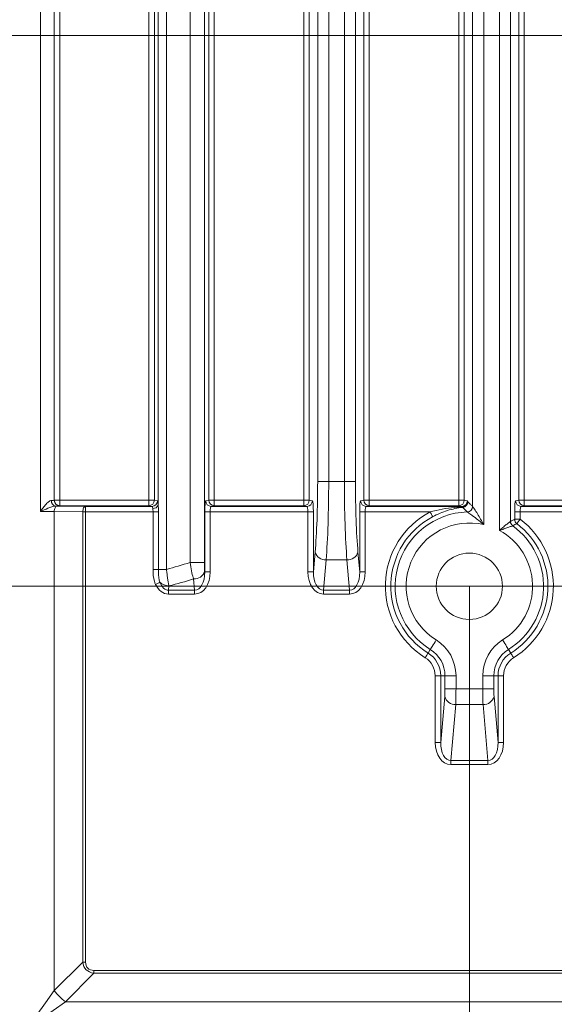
# Model space of a CAD drawing. Header units: millimetres. Extents: x 0 to 594, y 0 to 420.
# Tile 31 of 70: x 350 to 375, y 202 to 246. Entities that reach past the tile are written whole.
import ezdxf

# ---------------------------------------------------------------- set-up
doc = ezdxf.new("R2010")
doc.units = ezdxf.units.MM
doc.styles.add('SLDTEXTSTYLE1', font='TXT', dxfattribs={"width": 0.605})
doc.dimstyles.new('SLDDIMSTYLE2', dxfattribs={"dimtxt": 2.568319, "dimasz": 3.3, "dimexe": 0, "dimexo": 0.0625, "dimgap": 0.64208, "dimtad": 1, "dimdec": 3, "dimlfac": 2, "dimrnd": 1e-09, "dimzin": 12, "dimdsep": 46, "dimtxsty": 'SLDTEXTSTYLE1', "dimsah": 1, "dimcen": 0.09, "dimadec": 0, "dimazin": 3, "dimtfac": 1, "dimtdec": 1, "dimtofl": 0, "dimtmove": 0, "dimatfit": 3, "dimfxl": 1, "dimfrac": 2, "dimtolj": 1, "dimtzin": 12, "dimarcsym": 0})
doc.dimstyles.new('SLDDIMSTYLE3', dxfattribs={"dimtxt": 2.568319, "dimasz": 3.3, "dimexe": 0, "dimexo": 0.0625, "dimgap": 0.64208, "dimtad": 1, "dimdec": 3, "dimlfac": 2, "dimrnd": 1e-09, "dimzin": 12, "dimdsep": 46, "dimtxsty": 'SLDTEXTSTYLE1', "dimsah": 1, "dimcen": 0.09, "dimadec": 0, "dimazin": 3, "dimtfac": 1, "dimtdec": 1, "dimtmove": 0, "dimatfit": 0, "dimfxl": 1, "dimfrac": 2, "dimtolj": 1, "dimtzin": 12, "dimarcsym": 0})
doc.dimstyles.new('SLDDIMSTYLE4', dxfattribs={"dimtxt": 2.568319, "dimasz": 3.3, "dimexe": 0, "dimexo": 0.0625, "dimgap": 0.64208, "dimtad": 1, "dimdec": 0, "dimlfac": 2, "dimrnd": 1e-09, "dimzin": 12, "dimdsep": 46, "dimtxsty": 'SLDTEXTSTYLE1', "dimsah": 1, "dimcen": 0.09, "dimadec": 0, "dimazin": 3, "dimtfac": 1, "dimtdec": 1, "dimtofl": 0, "dimtmove": 0, "dimatfit": 3, "dimfxl": 1, "dimfrac": 2, "dimtolj": 1, "dimtzin": 12, "dimarcsym": 0})
doc.dimstyles.new('SLDDIMSTYLE5', dxfattribs={"dimtxt": 2.568319, "dimasz": 3.3, "dimexe": 0, "dimexo": 0.0625, "dimgap": 0.64208, "dimtad": 1, "dimdec": 3, "dimlfac": 2, "dimrnd": 1e-09, "dimzin": 12, "dimdsep": 46, "dimtxsty": 'SLDTEXTSTYLE1', "dimsah": 1, "dimcen": 0.09, "dimadec": 0, "dimazin": 3, "dimtfac": 1, "dimtdec": 1, "dimtofl": 0, "dimtmove": 0, "dimatfit": 3, "dimfxl": 1, "dimfrac": 2, "dimtolj": 1, "dimtzin": 12, "dimarcsym": 0})
doc.dimstyles.new('SLDDIMSTYLE6', dxfattribs={"dimtxt": 2.568319, "dimasz": 3.3, "dimexe": 0, "dimexo": 0.0625, "dimgap": 0.64208, "dimtad": 1, "dimdec": 0, "dimlfac": 2, "dimrnd": 1e-09, "dimzin": 12, "dimdsep": 46, "dimtxsty": 'SLDTEXTSTYLE1', "dimsah": 1, "dimcen": 0.09, "dimadec": 0, "dimazin": 3, "dimtfac": 1, "dimtdec": 1, "dimtofl": 0, "dimtmove": 0, "dimatfit": 3, "dimfxl": 1, "dimfrac": 2, "dimtolj": 1, "dimtzin": 12, "dimarcsym": 0})

# ---------------------------------------------------------------- blocks, each defined once
blk = doc.blocks.new('*D13')
at = {"color": 7, "linetype": 'Continuous', "lineweight": 0}
for p, q in [((356.066, 264.449), (238.349, 264.449)), ((239.349, 264.449), (239.349, 139.275)), ((234.816, 206.027), (234.816, 206.615)), ((234.816, 206.615), (238.761, 206.615)), ((238.761, 206.615), (238.761, 206.027)), ((234.816, 197.697), (234.816, 197.109)), ((238.761, 197.109), (238.761, 197.697)), ((234.816, 197.109), (238.761, 197.109)), ((290.17, 139.275), (238.349, 139.275))]:
    blk.add_line(p, q, dxfattribs=at)
for points in [[(239.349, 264.449), (238.849, 261.149), (239.849, 261.149)], [(239.349, 139.275), (239.849, 142.575), (238.849, 142.575)]]:
    blk.add_solid(points, dxfattribs=at)
at = {"color": 7, "linetype": 'Continuous', "lineweight": 0, "char_height": 2.6458, "attachment_point": 1, "rotation": 90, "style": 'SLDTEXTSTYLE1'}
for s, insert in [('252,5', (230.818, 196.276, 0.05)), ('9,94', (235.35, 198.432, 0.05))]:
    blk.add_mtext(s, dxfattribs=dict(at, insert=insert))
blk = doc.blocks.new('*D14')
at = {"color": 7, "linetype": 'Continuous', "lineweight": 0}
for p, q in [((441.841, 271.949), (441.841, 278.349)), ((441.841, 264.449), (441.841, 271.949)), ((359.347, 264.449), (442.841, 264.449)), ((441.841, 264.449), (441.841, 236.713)), ((437.309, 245.092), (437.309, 245.68)), ((437.309, 245.68), (441.254, 245.68)), ((441.254, 245.68), (441.254, 245.092)), ((437.309, 238.722), (437.309, 238.134)), ((441.254, 238.134), (441.254, 238.722)), ((437.309, 238.134), (441.254, 238.134))]:
    blk.add_line(p, q, dxfattribs=at)
for points in [[(441.841, 271.949), (442.341, 275.249), (441.341, 275.249)], [(441.841, 264.449), (441.341, 261.149), (442.341, 261.149)]]:
    blk.add_solid(points, dxfattribs=at)
at = {"color": 7, "linetype": 'Continuous', "lineweight": 0, "char_height": 2.6458, "attachment_point": 1, "rotation": 90, "style": 'SLDTEXTSTYLE1'}
for s, insert in [('min.', (437.843, 247.113, 0.05)), ('min.', (433.311, 246.035, 0.05)), ('0,6', (437.843, 239.457, 0.05)), ('15', (433.311, 238.771, 0.05))]:
    blk.add_mtext(s, dxfattribs=dict(at, insert=insert))
blk = doc.blocks.new('*D15')
at = {"color": 7, "linetype": 'Continuous', "lineweight": 0}
for p, q in [((346.45, 291.591), (345.862, 291.591)), ((345.862, 291.591), (345.862, 287.647)), ((354.78, 291.591), (355.368, 291.591)), ((355.368, 291.591), (355.368, 287.647)), ((271.889, 206.062), (271.889, 288.059)), ((429.341, 208.541), (429.341, 288.059)), ((345.862, 287.647), (346.45, 287.647)), ((355.368, 287.647), (354.78, 287.647)), ((271.889, 287.059), (429.341, 287.059))]:
    blk.add_line(p, q, dxfattribs=at)
for points in [[(271.889, 287.059), (275.189, 286.559), (275.189, 287.559)], [(429.341, 287.059), (426.041, 287.559), (426.041, 286.559)]]:
    blk.add_solid(points, dxfattribs=at)
at = {"color": 7, "linetype": 'Continuous', "lineweight": 0, "char_height": 2.6458, "attachment_point": 1, "rotation": 0, "style": 'SLDTEXTSTYLE1'}
for s, insert in [('315', (346.499, 295.59, 0.05)), ('12,4', (347.185, 291.057, 0.05))]:
    blk.add_mtext(s, dxfattribs=dict(at, insert=insert))
blk = doc.blocks.new('*D16')
at = {"color": 7, "linetype": 'Continuous', "lineweight": 0}
for p, q in [((286.937, 245.752), (286.937, 108.735)), ((414.293, 245.752), (414.293, 108.735)), ((347.92, 114.267), (347.332, 114.267)), ((347.332, 114.267), (347.332, 110.323)), ((353.31, 114.267), (353.898, 114.267)), ((353.898, 114.267), (353.898, 110.323)), ((347.332, 110.323), (347.92, 110.323)), ((353.898, 110.323), (353.31, 110.323)), ((286.937, 109.735), (414.293, 109.735))]:
    blk.add_line(p, q, dxfattribs=at)
for points in [[(286.937, 109.735), (290.237, 109.235), (290.237, 110.235)], [(414.293, 109.735), (410.993, 110.235), (410.993, 109.235)]]:
    blk.add_solid(points, dxfattribs=at)
at = {"color": 7, "linetype": 'Continuous', "lineweight": 0, "char_height": 2.6458, "attachment_point": 1, "rotation": 0, "style": 'SLDTEXTSTYLE1'}
for s, insert in [('254', (346.499, 118.266, -137.801)), ('10', (348.655, 113.733, -137.801))]:
    blk.add_mtext(s, dxfattribs=dict(at, insert=insert))
blk = doc.blocks.new('*D17')
at = {"color": 7, "linetype": 'Continuous', "lineweight": 0}
for p, q in [((414.293, 245.752), (258.389, 245.752)), ((259.389, 143.848), (259.389, 245.752)), ((254.856, 196.515), (254.856, 197.103)), ((254.856, 197.103), (258.801, 197.103)), ((258.801, 197.103), (258.801, 196.515)), ((254.856, 193.085), (254.856, 192.497)), ((258.801, 192.497), (258.801, 193.085)), ((254.856, 192.497), (258.801, 192.497)), ((414.293, 143.848), (258.389, 143.848))]:
    blk.add_line(p, q, dxfattribs=at)
for points in [[(259.389, 245.752), (258.889, 242.452), (259.889, 242.452)], [(259.389, 143.848), (259.889, 147.148), (258.889, 147.148)]]:
    blk.add_solid(points, dxfattribs=at)
at = {"color": 7, "linetype": 'Continuous', "lineweight": 0, "attachment_point": 1, "rotation": 90, "style": 'SLDTEXTSTYLE1'}
for s, insert, char_height in [('203', (250.858, 190.684, -137.801), 2.6458), ('8', (255.39, 193.82, -137.801), 2.646)]:
    blk.add_mtext(s, dxfattribs=dict(at, insert=insert, char_height=char_height))
blk = doc.blocks.new('*D18')
at = {"color": 7, "linetype": 'Continuous', "lineweight": 0}
for p, q in [((330.555, 220.828), (442.841, 220.828)), ((441.841, 220.828), (441.841, 180.708)), ((437.309, 203.953), (437.309, 204.541)), ((437.309, 204.541), (441.254, 204.541)), ((441.254, 204.541), (441.254, 203.953)), ((437.309, 197.583), (437.309, 196.995)), ((441.254, 196.995), (441.254, 197.583)), ((437.309, 196.995), (441.254, 196.995)), ((330.555, 180.708), (442.841, 180.708))]:
    blk.add_line(p, q, dxfattribs=at)
for points in [[(441.841, 220.828), (441.341, 217.528), (442.341, 217.528)], [(441.841, 180.708), (442.341, 184.008), (441.341, 184.008)]]:
    blk.add_solid(points, dxfattribs=at)
at = {"color": 7, "linetype": 'Continuous', "lineweight": 0, "char_height": 2.6458, "attachment_point": 1, "rotation": 90, "style": 'SLDTEXTSTYLE1'}
for s, insert in [('3,2', (437.843, 198.318, -137.801)), ('80', (433.311, 197.632, -137.801))]:
    blk.add_mtext(s, dxfattribs=dict(at, insert=insert))
blk = doc.blocks.new('*D19')
at = {"color": 7, "linetype": 'Continuous', "lineweight": 0}
for p, q in [((330.555, 220.828), (330.555, 124.868)), ((370.675, 220.828), (370.675, 124.868)), ((347.43, 130.4), (346.842, 130.4)), ((346.842, 130.4), (346.842, 126.456)), ((353.8, 130.4), (354.388, 130.4)), ((354.388, 130.4), (354.388, 126.456)), ((346.842, 126.456), (347.43, 126.456)), ((354.388, 126.456), (353.8, 126.456)), ((330.555, 125.868), (370.675, 125.868))]:
    blk.add_line(p, q, dxfattribs=at)
for points in [[(330.555, 125.868), (333.855, 125.368), (333.855, 126.368)], [(370.675, 125.868), (367.375, 126.368), (367.375, 125.368)]]:
    blk.add_solid(points, dxfattribs=at)
at = {"color": 7, "linetype": 'Continuous', "lineweight": 0, "char_height": 2.6458, "attachment_point": 1, "rotation": 0, "style": 'SLDTEXTSTYLE1'}
for s, insert in [('80', (347.479, 134.398, -137.801)), ('3,2', (348.165, 129.866, -137.801))]:
    blk.add_mtext(s, dxfattribs=dict(at, insert=insert))

msp = doc.modelspace()

# ---------------------------------------------------------------- linework, layer by layer
at = {"color": 8, "linetype": 'Continuous', "lineweight": 0}
for p, q in [((351.24185, 224.21022), (351.24183, 251.14632)), ((356.94998, 251.16094), (356.95, 221.58781)), ((352.11946, 250.6347), (352.11947, 224.72185)), ((356.15245, 224.72185), (356.15244, 250.6347)), ((356.40224, 250.6347), (356.40225, 224.72185)), ((356.5771, 224.50282), (356.57709, 250.85373)), ((358.01995, 221.9049), (358.01993, 250.84386)), ((358.66762, 250.84386), (358.66764, 221.9049)), ((358.8697, 224.72186), (358.86968, 250.6347)), ((359.11948, 250.6347), (359.11949, 224.72186)), ((363.17345, 224.72186), (363.17344, 250.63471)), ((363.42324, 250.6347), (363.42325, 224.72186)), ((365.8907, 224.72186), (365.89068, 250.6347)), ((366.14048, 250.63471), (366.14049, 224.72186)), ((370.19445, 224.72186), (370.19444, 250.63471)), ((370.44424, 250.63471), (370.44425, 224.72186)), ((372.9117, 224.72186), (372.91168, 250.63471)), ((373.16148, 250.63471), (373.16149, 224.72186)), ((363.80193, 225.56311), (363.80192, 247.18565)), ((364.30151, 247.18565), (364.30152, 225.56311)), ((365.01243, 225.56311), (365.01242, 247.18565)), ((365.51201, 247.18565), (365.51202, 225.56311)), ((370.82293, 224.43879), (370.82292, 247.18566)), ((371.32251, 247.18565), (371.32252, 223.61665)), ((372.03343, 223.34803), (372.03342, 247.18565)), ((364.30152, 225.56311), (365.01243, 225.56311)), ((352.11947, 224.72185), (356.15245, 224.72185)), ((356.40225, 224.72185), (356.54342, 224.69369)), ((358.72853, 224.69369), (358.8697, 224.72186)), ((359.11949, 224.72186), (363.17345, 224.72186)), ((363.42325, 224.72186), (363.56442, 224.69369)), ((365.74953, 224.69369), (365.8907, 224.72186)), ((366.14049, 224.72186), (370.19445, 224.72186)), ((370.44425, 224.72186), (370.58542, 224.6937)), ((372.77053, 224.6937), (372.9117, 224.72186)), ((373.16149, 224.72186), (377.21545, 224.72186)), ((353.16266, 224.19226), (351.86873, 224.2053)), ((351.86873, 224.2053), (351.86874, 202.52312)), ((351.9941, 224.45601), (353.28803, 224.44298)), ((352.11947, 224.47114), (352.11947, 224.46533)), ((356.15245, 224.47114), (352.11947, 224.47114)), ((353.16267, 203.81706), (353.16266, 224.19226)), ((353.28803, 224.44298), (356.29362, 224.44298)), ((356.34468, 224.19226), (353.28803, 224.19226)), ((353.28803, 224.19226), (353.28804, 203.81706)), ((356.29362, 224.44298), (356.15245, 224.47114)), ((356.34468, 221.58781), (356.34468, 224.19226)), ((356.58868, 224.19226), (356.58868, 221.58781)), ((358.68542, 221.47154), (358.68542, 224.19227)), ((358.93522, 224.19227), (358.93522, 221.47154)), ((363.35773, 224.19227), (358.93522, 224.19227)), ((359.11949, 224.47114), (358.97833, 224.44298)), ((358.97833, 224.44298), (363.31462, 224.44298)), ((363.17345, 224.47115), (359.11949, 224.47114)), ((363.31462, 224.44298), (363.17345, 224.47115)), ((363.35773, 221.47155), (363.35773, 224.19227)), ((363.60753, 224.19227), (363.60753, 221.47155)), ((365.70642, 221.47155), (365.70642, 224.19227)), ((365.95622, 224.19227), (365.95622, 221.47155)), ((368.89391, 224.19227), (365.95622, 224.19227)), ((366.14049, 224.47115), (365.99933, 224.44298)), ((370.19445, 224.47115), (366.14049, 224.47115)), ((370.33562, 224.44299), (370.19445, 224.47115)), ((372.72742, 223.85955), (372.72742, 224.19228)), ((377.39973, 224.19228), (372.97722, 224.19227)), ((372.97722, 224.19227), (372.97722, 223.85955)), ((373.16149, 224.47115), (373.02033, 224.44299)), ((373.02033, 224.44299), (377.35662, 224.44299)), ((377.21545, 224.47115), (373.16149, 224.47115)), ((363.60753, 221.47155), (363.68627, 222.37159)), ((364.18586, 222.01697), (364.06632, 220.65057)), ((365.12809, 222.01697), (364.18586, 222.01697)), ((365.24763, 220.65057), (365.12809, 222.01697)), ((365.62768, 222.37159), (365.70642, 221.47155)), ((358.68211, 221.50937), (358.68542, 221.47154)), ((358.22663, 220.65057), (358.18252, 221.15476)), ((357.06208, 220.84211), (357.04532, 220.65057)), ((357.04532, 220.65057), (358.22663, 220.65057)), ((364.06632, 220.65057), (365.24763, 220.65057)), ((358.22663, 220.47326), (357.04532, 220.47326)), ((365.24763, 220.47327), (364.06632, 220.47327)), ((368.8029, 217.80345), (368.90522, 217.96875)), ((372.44474, 217.96875), (372.54706, 217.80345)), ((369.12499, 213.75798), (369.12499, 216.77689)), ((369.56918, 216.77689), (369.37478, 216.77689)), ((369.37478, 216.77689), (369.37478, 213.75798)), ((369.56918, 216.18772), (369.56918, 216.77689)), ((370.06877, 216.77689), (370.06878, 216.18772)), ((371.28118, 216.18772), (371.28118, 216.7769)), ((371.97518, 216.7769), (371.78077, 216.77689)), ((371.78077, 216.77689), (371.78078, 216.18772)), ((371.97518, 213.75798), (371.97518, 216.7769)), ((372.22497, 216.7769), (372.22497, 213.75798)), ((370.06878, 216.18772), (371.28118, 216.18772)), ((369.37478, 213.75798), (369.55633, 215.8331)), ((371.79363, 215.83311), (371.97518, 213.75798)), ((370.05592, 215.47849), (369.83357, 212.93701)), ((371.29403, 215.47849), (370.05592, 215.47849)), ((371.51639, 212.93701), (371.29403, 215.47849)), ((369.83357, 212.93701), (371.51639, 212.93701)), ((371.51639, 212.7597), (369.83357, 212.7597)), ((351.86874, 202.52312), (353.16267, 203.81706)), ((353.66417, 203.31556), (352.37024, 202.02162)), ((353.66417, 203.44093), (425.0838, 203.44097)), ((425.0838, 203.3156), (353.66417, 203.31556)), ((352.37024, 202.02162), (424.87669, 202.02167))]:
    msp.add_line(p, q, dxfattribs=at)
at = {"color": 7, "linetype": 'Continuous', "lineweight": 15}
for p, q in [((351.86871, 250.64051), (351.86872, 224.71604)), ((372.53301, 247.18566), (372.53302, 223.76149)), ((365.99933, 224.44298), (370.33562, 224.44299))]:
    msp.add_line(p, q, dxfattribs=at)
at = {"color": 8, "linetype": 'Continuous', "lineweight": 0, "flags": 128}
for points in [[(363.80193, 225.56311), (363.81855, 225.56311), (363.85174, 225.56311), (363.90035, 225.56311), (363.96271, 225.56311), (364.03669, 225.56311), (364.11976, 225.56311), (364.20905, 225.56311), (364.30152, 225.56311)], [(365.51202, 225.56311), (365.4954, 225.56311), (365.46221, 225.56311), (365.4136, 225.56311), (365.35124, 225.56311), (365.27725, 225.56311), (365.19419, 225.56311), (365.10489, 225.56311), (365.01243, 225.56311)], [(351.86872, 224.72185), (351.87354, 224.72185), (351.88781, 224.72185), (351.91098, 224.72185), (351.94217, 224.72185), (351.98016, 224.72185), (352.02352, 224.72185), (352.07056, 224.72185), (352.11947, 224.72185)], [(352.11947, 224.72185), (352.11947, 224.67347), (352.11947, 224.62691), (352.11947, 224.58391), (352.11947, 224.5461), (352.11947, 224.51489), (352.11947, 224.49146), (352.11947, 224.47669), (352.11947, 224.47114)], [(356.15245, 224.47114), (356.15245, 224.4767), (356.15245, 224.49147), (356.15245, 224.51489), (356.15245, 224.5461), (356.15245, 224.58391), (356.15245, 224.62691), (356.15245, 224.67347), (356.15245, 224.72185)], [(356.40225, 224.72185), (356.39394, 224.72185), (356.37735, 224.72185), (356.35304, 224.72185), (356.32186, 224.72185), (356.28487, 224.72185), (356.24334, 224.72185), (356.19869, 224.72185), (356.15245, 224.72185)], [(358.8697, 224.72186), (358.87801, 224.72185), (358.8946, 224.72186), (358.91891, 224.72186), (358.95009, 224.72185), (358.98708, 224.72185), (359.02861, 224.72186), (359.07326, 224.72186), (359.11949, 224.72186)], [(359.11949, 224.72186), (359.11949, 224.67347), (359.11949, 224.62691), (359.11949, 224.58391), (359.11949, 224.5461), (359.11949, 224.5149), (359.11949, 224.49147), (359.11949, 224.4767), (359.11949, 224.47114)], [(363.17345, 224.47115), (363.17345, 224.4767), (363.17345, 224.49147), (363.17345, 224.5149), (363.17345, 224.54611), (363.17345, 224.58392), (363.17345, 224.62691), (363.17345, 224.67348), (363.17345, 224.72186)], [(363.42325, 224.72186), (363.41494, 224.72186), (363.39835, 224.72186), (363.37404, 224.72186), (363.34286, 224.72186), (363.30587, 224.72186), (363.26434, 224.72186), (363.21969, 224.72186), (363.17345, 224.72186)], [(365.8907, 224.72186), (365.89901, 224.72186), (365.9156, 224.72186), (365.93991, 224.72186), (365.97109, 224.72186), (366.00808, 224.72186), (366.04961, 224.72186), (366.09426, 224.72186), (366.14049, 224.72186)], [(366.14049, 224.72186), (366.14049, 224.67348), (366.14049, 224.62691), (366.14049, 224.58392), (366.14049, 224.54611), (366.14049, 224.5149), (366.14049, 224.49147), (366.14049, 224.4767), (366.14049, 224.47115)], [(370.19445, 224.47115), (370.19445, 224.47671), (370.19445, 224.49147), (370.19445, 224.5149), (370.19445, 224.54611), (370.19445, 224.58392), (370.19445, 224.62692), (370.19445, 224.67348), (370.19445, 224.72186)], [(370.44425, 224.72186), (370.43594, 224.72186), (370.41935, 224.72186), (370.39504, 224.72186), (370.36386, 224.72186), (370.32687, 224.72186), (370.28534, 224.72186), (370.24069, 224.72186), (370.19445, 224.72186)], [(373.16149, 224.72186), (373.11526, 224.72186), (373.07061, 224.72186), (373.02908, 224.72186), (372.99209, 224.72186), (372.96091, 224.72186), (372.9366, 224.72186), (372.92001, 224.72186), (372.9117, 224.72186)], [(373.16149, 224.72186), (373.16149, 224.67348), (373.16149, 224.62692), (373.16149, 224.58392), (373.16149, 224.54611), (373.16149, 224.5149), (373.16149, 224.49148), (373.16149, 224.47671), (373.16149, 224.47115)], [(351.86873, 224.2053), (351.87145, 224.25376), (351.87881, 224.30038), (351.89051, 224.34342), (351.90611, 224.38126), (351.92503, 224.41246), (351.94655, 224.43585), (351.96987, 224.45056), (351.9941, 224.45601)], [(353.16266, 224.19226), (353.16539, 224.24072), (353.17274, 224.28734), (353.18444, 224.33038), (353.20004, 224.36822), (353.21896, 224.39942), (353.24049, 224.42282), (353.2638, 224.43752), (353.28803, 224.44298)], [(353.28803, 224.19226), (353.27163, 224.19226), (353.2553, 224.19226), (353.23911, 224.19226), (353.22314, 224.19226), (353.20743, 224.19226), (353.19208, 224.19226), (353.17713, 224.19226), (353.16266, 224.19226)], [(353.28803, 224.44298), (353.28803, 224.43742), (353.28803, 224.42265), (353.28803, 224.39922), (353.28803, 224.36802), (353.28803, 224.33021), (353.28803, 224.28721), (353.28803, 224.24065), (353.28803, 224.19226)], [(356.58868, 224.19226), (356.57566, 224.19226), (356.55618, 224.19227), (356.5308, 224.19226), (356.50023, 224.19227), (356.46531, 224.19227), (356.42702, 224.19227), (356.38643, 224.19227), (356.34468, 224.19226)], [(358.68542, 224.19227), (358.69373, 224.19227), (358.71033, 224.19227), (358.73463, 224.19227), (358.76581, 224.19227), (358.8028, 224.19227), (358.84434, 224.19227), (358.88898, 224.19227), (358.93522, 224.19227)], [(363.60753, 224.19227), (363.59922, 224.19227), (363.58262, 224.19227), (363.55832, 224.19227), (363.52714, 224.19227), (363.49015, 224.19227), (363.44861, 224.19227), (363.40397, 224.19227), (363.35773, 224.19227)], [(365.70642, 224.19227), (365.71473, 224.19227), (365.73133, 224.19227), (365.75563, 224.19227), (365.78681, 224.19227), (365.8238, 224.19227), (365.86534, 224.19227), (365.90998, 224.19227), (365.95622, 224.19227)], [(369.01079, 223.9715), (369.0069, 223.97885), (368.99913, 223.99351), (368.98776, 224.01499), (368.97317, 224.04255), (368.95587, 224.07525), (368.93643, 224.11195), (368.91554, 224.15141), (368.89391, 224.19227)], [(372.97722, 224.19227), (372.93098, 224.19228), (372.88634, 224.19227), (372.8448, 224.19227), (372.80781, 224.19227), (372.77663, 224.19228), (372.75233, 224.19228), (372.73573, 224.19227), (372.72742, 224.19228)], [(372.97722, 223.85955), (372.93098, 223.85955), (372.88634, 223.85955), (372.8448, 223.85955), (372.80781, 223.85955), (372.77663, 223.85955), (372.75233, 223.85955), (372.73573, 223.85955), (372.72742, 223.85955)], [(372.82615, 223.66061), (372.83117, 223.66723), (372.84121, 223.68045), (372.85591, 223.6998), (372.87477, 223.72463), (372.89714, 223.75409), (372.92225, 223.78717), (372.94926, 223.82273), (372.97722, 223.85955)], [(356.58868, 221.58781), (356.57566, 221.58781), (356.55618, 221.58781), (356.53081, 221.58781), (356.50023, 221.58781), (356.46531, 221.58781), (356.42702, 221.58781), (356.38643, 221.58781), (356.34468, 221.58781)], [(356.58868, 221.58781), (356.60874, 221.58781), (356.63736, 221.58781), (356.67401, 221.58781), (356.71803, 221.58781), (356.76862, 221.58781), (356.82484, 221.58781), (356.88567, 221.58781), (356.95, 221.58781)], [(358.66764, 221.9049), (358.64562, 221.9049), (358.59996, 221.9049), (358.53293, 221.9049), (358.44784, 221.9049), (358.34891, 221.9049), (358.24103, 221.9049), (358.12954, 221.9049), (358.01995, 221.9049)], [(358.68542, 221.47154), (358.69374, 221.47154), (358.71033, 221.47154), (358.73463, 221.47154), (358.76581, 221.47154), (358.80281, 221.47154), (358.84434, 221.47154), (358.88899, 221.47154), (358.93522, 221.47154)], [(363.60753, 221.47155), (363.59922, 221.47155), (363.58262, 221.47155), (363.55832, 221.47155), (363.52714, 221.47155), (363.49015, 221.47155), (363.44861, 221.47155), (363.40397, 221.47155), (363.35773, 221.47155)], [(365.70642, 221.47155), (365.71474, 221.47155), (365.73133, 221.47155), (365.75563, 221.47155), (365.78681, 221.47155), (365.82381, 221.47155), (365.86534, 221.47155), (365.90999, 221.47155), (365.95622, 221.47155)], [(356.65796, 221.00516), (356.64198, 220.99758), (356.62248, 220.98834), (356.59983, 220.9776), (356.57445, 220.96557), (356.54684, 220.95248), (356.5175, 220.93857), (356.48699, 220.92411), (356.4559, 220.90937)], [(357.04532, 220.65057), (357.04532, 220.63234), (357.04532, 220.61257), (357.04532, 220.59147), (357.04532, 220.56922), (357.04532, 220.54605), (357.04532, 220.52218), (357.04532, 220.49784), (357.04532, 220.47326)], [(358.22663, 220.65057), (358.22663, 220.63234), (358.22663, 220.61257), (358.22663, 220.59147), (358.22663, 220.56922), (358.22663, 220.54605), (358.22663, 220.52218), (358.22663, 220.49784), (358.22663, 220.47326)], [(364.06632, 220.65057), (364.06632, 220.63234), (364.06632, 220.61258), (364.06632, 220.59147), (364.06632, 220.56923), (364.06632, 220.54606), (364.06632, 220.52219), (364.06632, 220.49785), (364.06632, 220.47327)], [(365.24763, 220.65057), (365.24763, 220.63234), (365.24763, 220.61258), (365.24763, 220.59147), (365.24763, 220.56923), (365.24763, 220.54606), (365.24763, 220.52219), (365.24763, 220.49785), (365.24763, 220.47327)], [(368.90522, 217.96875), (368.91397, 217.98288), (368.93143, 218.0111), (368.95702, 218.05243), (368.98984, 218.10546), (369.02878, 218.16837), (369.0725, 218.23899), (369.11949, 218.31492), (369.16816, 218.39355)], [(372.44474, 217.96875), (372.43599, 217.98289), (372.41852, 218.0111), (372.39294, 218.05243), (372.36012, 218.10546), (372.32118, 218.16837), (372.27746, 218.239), (372.23046, 218.31492), (372.1818, 218.39355)], [(368.8029, 217.80345), (368.79853, 217.79638), (368.78979, 217.78227), (368.777, 217.76161), (368.76059, 217.73509), (368.74112, 217.70364), (368.71926, 217.66833), (368.69576, 217.63036), (368.67143, 217.59105)], [(372.54706, 217.80345), (372.55143, 217.79638), (372.56016, 217.78228), (372.57296, 217.76161), (372.58937, 217.7351), (372.60884, 217.70364), (372.63069, 217.66833), (372.65419, 217.63037), (372.67853, 217.59105)], [(369.37478, 216.77689), (369.36647, 216.77689), (369.34988, 216.77689), (369.32557, 216.77689), (369.29439, 216.77689), (369.2574, 216.77689), (369.21587, 216.77689), (369.17122, 216.77689), (369.12499, 216.77689)], [(369.56918, 216.77689), (369.58581, 216.77689), (369.61899, 216.77689), (369.6676, 216.77689), (369.72997, 216.77689), (369.80395, 216.77689), (369.88701, 216.77689), (369.97631, 216.7769), (370.06877, 216.77689)], [(371.78077, 216.77689), (371.76415, 216.7769), (371.73096, 216.77689), (371.68236, 216.7769), (371.61999, 216.77689), (371.54601, 216.77689), (371.46295, 216.77689), (371.37365, 216.77689), (371.28118, 216.7769)], [(371.97518, 216.7769), (371.98349, 216.7769), (372.00008, 216.7769), (372.02438, 216.77689), (372.05557, 216.7769), (372.09256, 216.7769), (372.13409, 216.7769), (372.17874, 216.7769), (372.22497, 216.7769)], [(369.56918, 216.18772), (369.58581, 216.18772), (369.61899, 216.18772), (369.6676, 216.18772), (369.72997, 216.18772), (369.80395, 216.18772), (369.88701, 216.18772), (369.97631, 216.18772), (370.06878, 216.18772)], [(371.78078, 216.18772), (371.76415, 216.18772), (371.73097, 216.18772), (371.68236, 216.18772), (371.61999, 216.18772), (371.54601, 216.18772), (371.46295, 216.18772), (371.37365, 216.18772), (371.28118, 216.18772)], [(369.37478, 213.75798), (369.36647, 213.75798), (369.34988, 213.75798), (369.32557, 213.75798), (369.29439, 213.75798), (369.2574, 213.75798), (369.21587, 213.75798), (369.17122, 213.75798), (369.12499, 213.75798)], [(371.97518, 213.75798), (371.98349, 213.75798), (372.00008, 213.75798), (372.02439, 213.75798), (372.05557, 213.75798), (372.09256, 213.75798), (372.13409, 213.75798), (372.17874, 213.75798), (372.22497, 213.75798)], [(369.83357, 212.93701), (369.83357, 212.91877), (369.83357, 212.89901), (369.83357, 212.8779), (369.83357, 212.85566), (369.83357, 212.83249), (369.83357, 212.80862), (369.83357, 212.78428), (369.83357, 212.7597)], [(371.51639, 212.93701), (371.51639, 212.91877), (371.51639, 212.89901), (371.51639, 212.8779), (371.51639, 212.85566), (371.51639, 212.83249), (371.51639, 212.80862), (371.51639, 212.78428), (371.51639, 212.7597)], [(353.28804, 203.81706), (353.27165, 203.81706), (353.25532, 203.81706), (353.23913, 203.81706), (353.22315, 203.81706), (353.20744, 203.81706), (353.19209, 203.81706), (353.17714, 203.81706), (353.16267, 203.81706)], [(353.66417, 203.44093), (353.66417, 203.42453), (353.66417, 203.4082), (353.66417, 203.39202), (353.66417, 203.37603), (353.66417, 203.36033), (353.66417, 203.34498), (353.66417, 203.33003), (353.66417, 203.31556)], [(350.61499, 200.76787), (351.05041, 201.37747), (351.4726, 201.96854), (351.86874, 202.52312)], [(352.37024, 202.02162), (351.81565, 201.62549), (351.22458, 201.2033), (350.61499, 200.76787)]]:
    msp.add_lwpolyline(points, dxfattribs=at)
at = {"color": 7, "linetype": 'Continuous', "lineweight": 15}
msp.add_circle((370.67498, 220.82788), 1.5, dxfattribs=at)
at = {"color": 8, "linetype": 'Continuous', "lineweight": 0}
for centre, radius, start, end in [((351.97115, 224.68255), 0.22947, 173.79603, 259.905063), ((352.11945, 224.72187), 0.25073, 180.004106, 270.004944), ((352.11946, 224.71606), 0.25073, 180.004777, 270.004061), ((356.15155, 224.72184), 0.2507, 270.20715, 0.002561), ((356.29271, 224.69368), 0.2507, 270.207579, 0.002348), ((358.97923, 224.69368), 0.2507, 179.997391, 269.793099), ((359.1204, 224.72184), 0.2507, 179.997169, 269.793322), ((363.17255, 224.72185), 0.2507, 270.207579, 0.002294), ((363.31372, 224.69368), 0.2507, 270.206685, 0.003188), ((366.00023, 224.69368), 0.2507, 179.997691, 269.792746), ((366.1414, 224.72185), 0.2507, 179.997509, 269.792928), ((370.19355, 224.72185), 0.2507, 270.20665, 0.002748), ((370.33472, 224.69369), 0.2507, 270.207067, 0.002752), ((370.35416, 224.6695), 0.25018, 269.842994, 354.695086), ((370.35128, 224.64839), 0.252, 275.270913, 359.541799), ((373.02123, 224.69368), 0.2507, 179.996819, 269.793565), ((373.1624, 224.72185), 0.2507, 179.997676, 269.792709), ((356.35097, 224.58804), 0.24166, 264.381885, 339.349637), ((370.67498, 220.82788), 3.80674, 117.896162, 238.243169), ((370.67498, 220.82788), 3.36255, 91.61557, 238.243169), ((370.39419, 224.43737), 0.04453, 203.904843, 243.66533), ((370.67498, 220.82788), 3.55695, 117.896162, 238.243169), ((372.78483, 223.76252), 0.25181, 180.234811, 234.067279), ((370.67498, 220.82788), 3.80674, 301.756896, 52.787004), ((372.97922, 223.86054), 0.2518, 180.226518, 232.560646), ((370.67498, 220.82788), 2.86295, 76.9277, 238.243169), ((370.67498, 220.82788), 2.86295, 301.756896, 61.673631), ((370.67498, 220.82788), 3.36255, 301.756896, 54.302153), ((370.67498, 220.82788), 3.55695, 301.756896, 52.787004), ((364.15236, 222.499), 0.4832, 195.289808, 273.975492), ((365.16159, 222.49901), 0.4832, 266.024583, 344.710163), ((358.21602, 221.63679), 0.4832, 266.024938, 344.710167), ((350.61496, 246.1106), 26.078, 284.313322, 286.869297), ((357.07347, 221.45269), 0.61068, 227.124497, 268.930751), ((368.16748, 216.77689), 1.9013, 0.000033, 58.243169), ((373.18248, 216.7769), 1.9013, 121.756896, 180.000033), ((368.16748, 216.77689), 1.4017, 0.000033, 58.243169), ((373.18248, 216.7769), 1.4017, 121.756896, 180.000033), ((368.16748, 216.77689), 0.95751, 0.000033, 58.243169), ((368.16748, 216.77689), 1.2073, 0.000033, 58.243169), ((373.18248, 216.7769), 1.2073, 121.756896, 180.000033), ((373.18248, 216.7769), 0.95751, 121.756896, 180.000033), ((370.02243, 215.96053), 0.4832, 195.289957, 273.975343), ((371.32753, 215.96053), 0.4832, 266.024595, 344.710126), ((353.91791, 204.0708), 2.56796, 217.062567, 232.93746)]:
    msp.add_arc(centre, radius, start, end, dxfattribs=at)
at = {"color": 7, "linetype": 'Continuous', "lineweight": 15}
msp.add_arc((370.57091, 224.44095), 0.25202, 272.105862, 359.509737, dxfattribs=at)
at = {"color": 8, "linetype": 'Continuous', "lineweight": 0}
for centre, major_axis, ratio, start_param, end_param in [((363.40705, 225.56311), (0, 4.5135), 0.08748866, 3.92699082, 4.71238898), ((363.90664, 225.56311), (0, 5.015), 0.0787398, 3.92699082, 4.71238898), ((365.40731, 225.56311), (0, 5.015), 0.0787398, 1.57079633, 2.35619449), ((365.9069, 225.56311), (0, 4.5135), 0.08748866, 1.57079633, 2.35619449), ((351.36722, 224.71604), (0.5015, 0), 0.0261826, 5.55947907, 6.28318531), ((356.54265, 224.19227), (0, 0.5015), 0.08748866, 5.38017623, 6.26573201), ((358.7293, 224.19227), (0, 0.5015), 0.08748866, 0.01745329, 1.57079633), ((363.56365, 224.19227), (0, 0.5015), 0.08748866, 4.71238898, 6.26573201), ((365.7503, 224.19227), (0, 0.5015), 0.08748866, 0.01745329, 1.57079633), ((370.58465, 224.19227), (0, 0.5015), 0.08748866, 5.84490221, 6.26573201), ((372.7713, 224.19227), (0, 0.5015), 0.08748866, 0.01745329, 1.57079633), ((350.61497, 224.16361), (2.5075, 0), 0.01920057, 1.04719755, 1.31811607), ((350.61497, 224.41432), (2.75825, 0), 0.01745506, 1.04719755, 1.07344743), ((356.29286, 224.19227), (0, 0.25075), 0.17497733, 5.38017623, 6.26573201), ((358.97909, 224.19227), (0, 0.25075), 0.17497733, 0.01745329, 1.57079633), ((363.31386, 224.19227), (0, 0.25075), 0.17497733, 4.71238898, 6.26573201), ((366.00009, 224.19227), (0, 0.25075), 0.17497733, 0.01745329, 1.57079633), ((370.33486, 224.19227), (0, 0.25075), 0.17497733, 5.84490221, 6.26573201), ((373.02109, 224.19227), (0, 0.25075), 0.17497733, 0.01745329, 1.57079633), ((350.61496, 246.81983), (-0.00001, 26.078), 0.96153846, 3.39700341, 3.44137574), ((358.1801, 221.53711), (-0.07747, 0.88552), 0.56417586, 3.07992516, 4.58905399), ((358.1801, 221.53711), (-0.0929, 1.06182), 0.70575756, 3.07992516, 4.58905399), ((364.11286, 221.53711), (-0.0929, -1.06182), 0.70575756, 4.83572397, 6.3448528), ((364.11286, 221.53711), (0.07747, 0.88552), 0.56417586, 1.69413132, 3.20326015), ((365.2011, 221.53711), (-0.07747, 0.88552), 0.56417586, 3.07992516, 4.58905399), ((365.2011, 221.53711), (-0.0929, 1.06182), 0.70575756, 3.07992516, 4.58905399), ((357.09186, 221.53711), (-0.0929, -1.06182), 0.70575756, 5.40519302, 6.3448528), ((357.09186, 221.53711), (0.07747, 0.88552), 0.56417586, 2.26360036, 3.20326015), ((369.52531, 216.18772), (0, 0.5015), 0.08748866, 3.92699082, 4.71238898), ((370.0249, 216.18772), (0, 1.003), 0.04374433, 3.92699082, 4.71238898), ((371.32506, 216.18772), (0, 1.003), 0.04374433, 1.57079633, 2.35619449), ((371.82465, 216.18772), (0, 0.5015), 0.08748866, 1.57079633, 2.35619449), ((369.88011, 213.82354), (0.0929, 1.06182), 0.70575756, 1.69413132, 3.20326015), ((369.88011, 213.82354), (0.07747, 0.88552), 0.56417586, 1.69413132, 3.20326015), ((371.46985, 213.82354), (-0.07747, 0.88552), 0.56417586, 3.07992516, 4.58905399), ((371.46985, 213.82354), (0.0929, -1.06182), 0.70575756, 6.22151781, 7.73064664), ((354.79254, 204.94543), (1.47435, 1.47435), 0.48104569, 2.78022553, 3.50295978), ((354.79254, 204.94543), (1.40733, 1.40733), 0.37796447, 2.78022553, 3.50295978)]:
    msp.add_ellipse(centre, major_axis=major_axis, ratio=ratio, start_param=start_param, end_param=end_param, dxfattribs=at)
at = {"color": 7, "linetype": 'Continuous', "lineweight": 15}
msp.add_ellipse((351.36722, 224.46533), major_axis=(0.75225, 0), ratio=0.01745506, start_param=5.55947907, end_param=6.28318531, dxfattribs=at)
at = {"color": 8, "linetype": 'Continuous', "lineweight": 0}
for points, knots in [([(351.74303, 224.70734), (351.70006, 224.70607), (351.65034, 224.6779), (351.55842, 224.6056), (351.51401, 224.5604), (351.38914, 224.41924), (351.31343, 224.31419), (351.24185, 224.21022)], [0, 0, 0, 0, 0.25, 0.25, 0.5, 0.5, 1, 1, 1, 1]), ([(370.60327, 224.64637), (370.63937, 224.61319), (370.67547, 224.57957), (370.71156, 224.54549), (370.74324, 224.51557), (370.77491, 224.4853), (370.80658, 224.45465), (370.81203, 224.44937), (370.81748, 224.44409), (370.82293, 224.43879)], [0, 0, 0, 0, 0.00249307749, 0.00249307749, 0.00249307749, 0.00468118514, 0.00468118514, 0.00468118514, 0.00505761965, 0.00505761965, 0.00505761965, 0.00505761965]), ([(351.93093, 224.45663), (351.90544, 224.4563), (351.87719, 224.45133), (351.8183, 224.4373), (351.7887, 224.42841), (351.69998, 224.39935), (351.64095, 224.37679), (351.46724, 224.30773), (351.3532, 224.25857), (351.24185, 224.21022)], [0, 0, 0, 0, 0.125, 0.125, 0.25, 0.25, 0.5, 0.5, 1, 1, 1, 1]), ([(356.34468, 224.19226), (356.34311, 224.2205), (356.33996, 224.27706), (356.33153, 224.32402), (356.32731, 224.34754)], [0, 0, 0, 0, 0.499149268, 1, 1, 1, 1]), ([(356.5771, 224.50282), (356.57993, 224.45486), (356.58577, 224.35582), (356.58769, 224.24792), (356.58868, 224.19226)], [0, 0, 0, 0, 0.48421505, 1, 1, 1, 1]), ([(368.89391, 224.19227), (368.93741, 224.20348), (369.34957, 224.30969), (369.8382, 224.38753), (370.28438, 224.41506), (370.35348, 224.41932)], [0, 0, 0, 0, 0.09066626, 0.85918524, 1, 1, 1, 1]), ([(370.58018, 224.18909), (370.57509, 224.1944), (370.57001, 224.1997), (370.56492, 224.20498), (370.53536, 224.23571), (370.50574, 224.26607), (370.47607, 224.2961), (370.44226, 224.33031), (370.40838, 224.36409), (370.37443, 224.39746)], [0, 0, 0, 0, 0.00037625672, 0.00037625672, 0.00037625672, 0.00256337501, 0.00256337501, 0.00256337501, 0.0050554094, 0.0050554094, 0.0050554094, 0.0050554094]), ([(370.58018, 224.18909), (370.5859, 224.18512), (370.6005, 224.17499), (370.64223, 224.14574), (370.66833, 224.12733), (370.7266, 224.0857), (370.75874, 224.0625), (370.82473, 224.01418), (370.85897, 223.98878), (370.9643, 223.90943), (371.037, 223.85301), (371.18028, 223.73769), (371.25169, 223.67814), (371.32252, 223.61665)], [0, 0, 0, 0, 0.125, 0.125, 0.25, 0.25, 0.375, 0.375, 0.5, 0.5, 0.75, 0.75, 1, 1, 1, 1]), ([(370.82293, 224.43879), (370.82712, 224.43268), (370.83788, 224.41698), (370.86796, 224.37258), (370.88652, 224.34497), (370.92734, 224.28331), (370.9496, 224.24926), (370.99485, 224.1789), (371.01811, 224.14217), (371.08898, 224.02827), (371.13725, 223.94799), (371.23165, 223.78438), (371.27796, 223.70073), (371.32252, 223.61665)], [0, 0, 0, 0, 0.125, 0.125, 0.25, 0.25, 0.375, 0.375, 0.5, 0.5, 0.75, 0.75, 1, 1, 1, 1]), ([(372.53302, 223.76149), (372.52664, 223.75658), (372.5044, 223.7395), (372.4385, 223.68796), (372.39508, 223.65364), (372.30022, 223.57684), (372.24762, 223.53341), (372.14146, 223.44337), (372.08809, 223.39695), (372.03343, 223.34803)], [0, 0, 0, 0, 0.25, 0.25, 0.5, 0.5, 0.75, 0.75, 1, 1, 1, 1]), ([(372.53302, 223.76149), (372.56859, 223.77973), (372.60416, 223.7978), (372.63972, 223.81571), (372.66896, 223.83043), (372.69819, 223.84504), (372.72742, 223.85955)], [0, 0, 0, 0, 0.00245097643, 0.00245097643, 0.00245097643, 0.00446531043, 0.00446531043, 0.00446531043, 0.00446531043]), ([(372.63706, 223.55863), (372.62969, 223.55613), (372.60413, 223.54749), (372.52701, 223.52121), (372.47566, 223.50364), (372.3619, 223.46432), (372.29809, 223.44209), (372.16796, 223.39624), (372.10186, 223.3727), (372.03343, 223.34803)], [0, 0, 0, 0, 0.25, 0.25, 0.5, 0.5, 0.75, 0.75, 1, 1, 1, 1]), ([(372.82615, 223.66061), (372.79767, 223.64553), (372.76921, 223.63034), (372.74078, 223.61503), (372.70617, 223.5964), (372.6716, 223.5776), (372.63706, 223.55863)], [0, 0, 0, 0, 0.00201408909, 0.00201408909, 0.00201408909, 0.00446474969, 0.00446474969, 0.00446474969, 0.00446474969]), ([(356.4559, 220.90937), (356.43845, 220.95151), (356.34999, 221.16507), (356.34704, 221.39958), (356.34468, 221.58781)], [0, 0, 0, 0, 0.19729557, 1, 1, 1, 1]), ([(356.58868, 221.58781), (356.5862, 221.42333), (356.58319, 221.22358), (356.64674, 221.03793), (356.65796, 221.00516)], [0, 0, 0, 0, 0.82349199, 1, 1, 1, 1]), ([(356.95, 221.58781), (356.9584, 221.51816), (356.96734, 221.4486), (356.98562, 221.31382), (356.99504, 221.24805), (357.01438, 221.11976), (357.02415, 221.05838), (357.04329, 220.94443), (357.05275, 220.89128), (357.06208, 220.84211)], [0, 0, 0, 0, 0.25, 0.25, 0.5, 0.5, 0.75, 0.75, 1, 1, 1, 1]), ([(358.18252, 221.15476), (358.17565, 221.17638), (358.14231, 221.28119), (358.08026, 221.52515), (358.04081, 221.77353), (358.01995, 221.9049)], [0, 0, 0, 0, 0.10910176, 0.5288105, 1, 1, 1, 1]), ([(358.66764, 221.9049), (358.66764, 221.8308), (358.66895, 221.75904), (358.67394, 221.62304), (358.67754, 221.56163), (358.68211, 221.50937)], [0, 0, 0, 0, 0.5, 0.5, 1, 1, 1, 1])]:
    msp.add_open_spline(points, degree=3, knots=knots, dxfattribs=at)
at = {"color": 7, "linetype": 'Continuous', "lineweight": 15}
msp.add_open_spline([(370.37443, 224.39746), (370.2552, 224.38494), (370.13829, 224.36604), (369.9075, 224.31732), (369.79364, 224.28745), (369.56772, 224.21673), (369.4557, 224.17589), (369.2325, 224.08255), (369.12052, 224.02959), (369.01079, 223.9715)], degree=3, knots=[0, 0, 0, 0, 0.25, 0.25, 0.5, 0.5, 0.75, 0.75, 1, 1, 1, 1], dxfattribs=at)

# ---------------------------------------------------------------- dimensions: what is measured, and where the dimension line sits
at = {"color": 7, "linetype": 'Continuous', "lineweight": 0}
for base, p1, p2, angle, dimstyle, picture, middle in [((429.34138, 287.05889), (271.88855, 206.06237), (429.34142, 208.54146), 0.000033, 'SLDDIMSTYLE4', '*D15', (350.61494, 287.05884)), ((239.34858, 139.27505), (356.06649, 264.44931), (290.17048, 139.27508), 270.000033, 'SLDDIMSTYLE2', '*D13', (239.34854, 201.86215)), ((259.38853, 245.75237), (414.29298, 143.84766), (414.29292, 245.75246), 270.000033, 'SLDDIMSTYLE5', '*D17', (259.38856, 194.79997)), ((414.293, 109.73482), (286.937, 245.75239), (414.29292, 245.75246), 0.000033, 'SLDDIMSTYLE4', '*D16', (350.61504, 109.73478)), ((441.8415, 180.70793), (330.55498, 220.82786), (330.555, 180.70786), 270.000033, 'SLDDIMSTYLE4', '*D18', (441.84149, 200.76793)), ((370.67503, 125.86761), (330.55498, 220.82786), (370.67498, 220.82788), 0.000033, 'SLDDIMSTYLE6', '*D19', (350.61503, 125.8676))]:
    dim = msp.add_linear_dim(base=base, p1=p1, p2=p2, angle=angle, dimstyle=dimstyle, dxfattribs=at)
    dim.commit()
    dim.dimension.update_dxf_attribs({"geometry": picture, "text_midpoint": middle, "dimtype": 160})
dim = msp.add_linear_dim(base=(441.84147, 271.94936), p1=(359.34731, 264.44932), p2=(454.34139, 271.94937), angle=270.000033, text='<> min. ', dimstyle='SLDDIMSTYLE3', dxfattribs=at)
dim.commit()
dim.dimension.update_dxf_attribs({"geometry": '*D14', "text_midpoint": (441.84149, 245.72886), "dimtype": 160})

doc.saveas('drawing.dxf')
